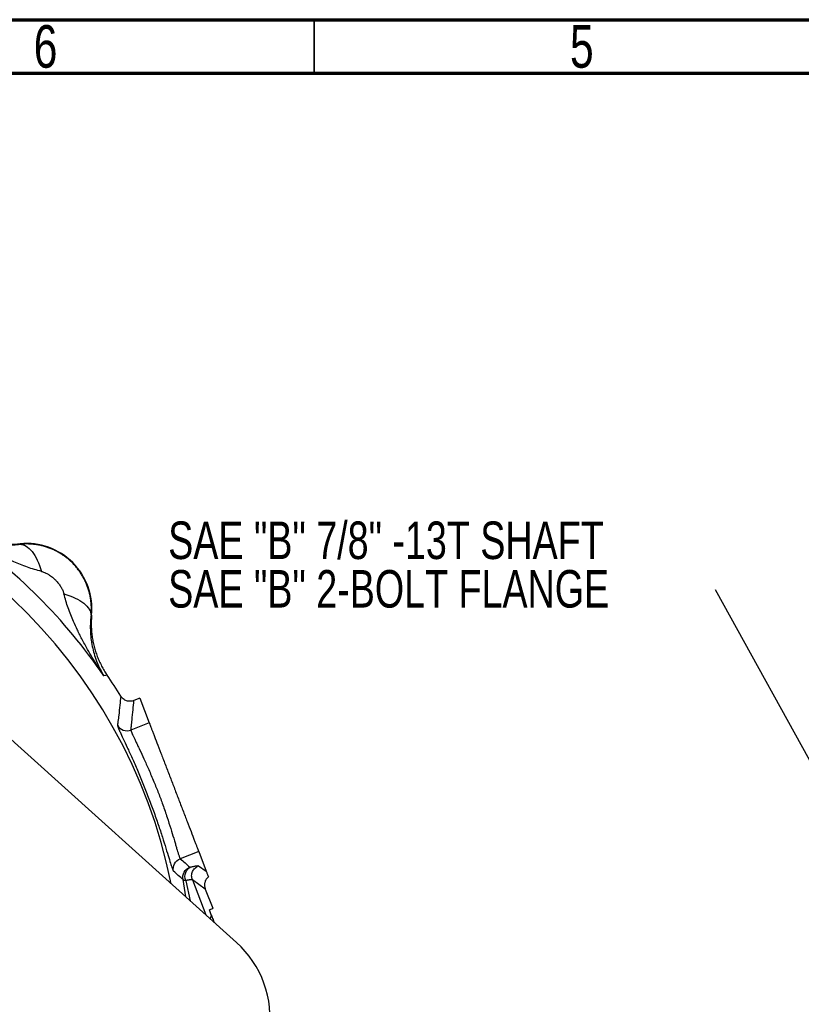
# Model space of a CAD drawing. Header units: inches. Extents: x 0.6 to 16.3, y 0.2 to 11.5.
# Tile 10 of 21: x 5.4 to 8.3, y 7.9 to 11.5. Entities that reach past the tile are written whole.
import ezdxf

# ---------------------------------------------------------------- set-up
doc = ezdxf.new("R2010")
doc.units = ezdxf.units.IN
doc.header["$MEASUREMENT"] = 0
doc.styles.add('SLDTEXTSTYLE0', font='TXT', dxfattribs={"width": 0.75})
doc.dimstyles.new('SLDDIMSTYLE3', dxfattribs={"dimtxt": 0.18, "dimasz": 0.14, "dimexe": 0, "dimexo": 0.0625, "dimgap": 0, "dimtad": 0, "dimtih": 1, "dimtoh": 1, "dimdec": 0, "dimrnd": 1e-09, "dimzin": 0, "dimdsep": 46, "dimtxsty": 'Standard', "dimsah": 1, "dimcen": 0.09, "dimadec": 0, "dimazin": 0, "dimtfac": 0.14, "dimtdec": 0, "dimtofl": 0, "dimtmove": 0, "dimatfit": 3, "dimfxl": 0, "dimfrac": 2, "dimtolj": 1, "dimtzin": 0, "dimarcsym": 0})

# ---------------------------------------------------------------- blocks, each defined once
blk = doc.blocks.new('SW_NOTE_0_2')
at = {"color": 0, "linetype": 'Continuous', "lineweight": 0, "char_height": 0.137795, "attachment_point": 1, "style": 'SLDTEXTSTYLE0'}
for s, insert in [('SAE "B" 7/8" -13T SHAFT', (-2.0087, 0.2503)), ('SAE "B" 2-BOLT FLANGE', (-2.0087, 0.0721))]:
    blk.add_mtext(s, dxfattribs=dict(at, insert=insert))

msp = doc.modelspace()

# ---------------------------------------------------------------- linework, layer by layer
at = {"color": 7, "linetype": 'Continuous', "lineweight": 70}
for p, q in [((0.5906, 11.4961), (16.3386, 11.4961)), ((0.7874, 11.2992), (16.1417, 11.2992))]:
    msp.add_line(p, q, dxfattribs=at)
at = {"color": 7, "linetype": 'Continuous', "lineweight": 35}
msp.add_line((6.4961, 11.2992), (6.4961, 11.4961), dxfattribs=at)
at = {"color": 7, "linetype": 'Continuous', "lineweight": 25}
for p, q in [((5.4166, 9.5705), (5.4167, 9.5727)), ((5.6793, 9.3101), (5.6772, 9.3099)), ((5.0993, 9.1099), (6.2109, 8.109)), ((5.73, 9.089), (5.7243, 9.0873)), ((5.7358, 9.0908), (5.73, 9.089)), ((5.8564, 9.0052), (5.8347, 8.9968)), ((5.8564, 9.0052), (5.891, 8.9148)), ((5.891, 8.9148), (5.8234, 8.8888)), ((6.0724, 8.4424), (6.0047, 8.4165)), ((6.0724, 8.4424), (6.0999, 8.3707)), ((6.0721, 8.3904), (6.0999, 8.3707)), ((6.0965, 8.3052), (6.0491, 8.3388)), ((6.0965, 8.3052), (6.1237, 8.2344)), ((6.1234, 8.2331), (6.1116, 8.2286)), ((6.1184, 8.2109), (6.1116, 8.2286)), ((6.1237, 8.2344), (6.1234, 8.2331))]:
    msp.add_line(p, q, dxfattribs=at)
at = {"color": 8, "linetype": 'Continuous', "lineweight": 25}
for p, q in [((6.025, 8.2764), (6.0149, 8.3401)), ((6.0246, 8.3358), (6.0406, 8.2624)), ((6.0491, 8.3388), (6.0984, 8.2102)), ((6.1184, 8.2109), (6.1149, 8.1954))]:
    msp.add_line(p, q, dxfattribs=at)
msp.add_arc((4.0399, 7.9332), 1.9709, 11.4524, 152.5476, dxfattribs=at)
at = {"color": 7, "linetype": 'Continuous', "lineweight": 25}
for centre, radius, start, end in [((4.0399, 7.9332), 2.0419, 34.4163, 55.5837), ((5.4395, 9.3328), 0.2409, 354.5811, 95.4189), ((4.0399, 7.9332), 2.0533, 31.7307, 34.3161), ((5.9611, 7.8316), 0.3733, 352, 48)]:
    msp.add_arc(centre, radius, start, end, dxfattribs=at)
for points, knots in [([(5.1939, 9.6177), (5.1966, 9.6161), (5.2018, 9.6129), (5.2095, 9.6086), (5.2168, 9.6048), (5.2237, 9.6014), (5.2302, 9.5984), (5.2363, 9.5957), (5.2491, 9.5903), (5.2683, 9.5834), (5.2959, 9.576), (5.3238, 9.5709), (5.3479, 9.5685), (5.3663, 9.5679), (5.3791, 9.5678), (5.3917, 9.5683), (5.4041, 9.5691), (5.4125, 9.5701), (5.4166, 9.5705)], [0, 0, 0, 0, 0.045138, 0.087505, 0.127104, 0.163937, 0.198008, 0.229318, 0.257869, 0.393408, 0.51334, 0.643659, 0.761584, 0.81312, 0.862692, 0.910335, 0.956089, 1, 1, 1, 1]), ([(5.4952, 9.471), (5.4778, 9.4753), (5.46, 9.4807), (5.426, 9.4928), (5.4098, 9.4993), (5.3835, 9.5108), (5.3734, 9.5155), (5.3569, 9.5233), (5.3506, 9.5265), (5.3315, 9.536), (5.3188, 9.5427), (5.2859, 9.5607), (5.2657, 9.5725), (5.2283, 9.5954), (5.2109, 9.6064), (5.1939, 9.6177)], [-1.668217, -1.668217, -1.668217, -1.668217, -1.375984, -1.375984, -1.042003, -1.042003, -0.833265, -0.833265, -0.728896, -0.728896, -0.561906, -0.561906, -0.294721, -0.294721, 0.001686, 0.001686, 0.001686, 0.001686]), ([(5.1974, 9.6291), (5.2001, 9.6274), (5.2054, 9.6238), (5.2136, 9.6187), (5.2219, 9.6139), (5.2304, 9.6093), (5.239, 9.6049), (5.2477, 9.6008), (5.2565, 9.597), (5.2655, 9.5934), (5.2745, 9.5901), (5.2836, 9.587), (5.2928, 9.5842), (5.3021, 9.5817), (5.3115, 9.5794), (5.3209, 9.5774), (5.3304, 9.5757), (5.3399, 9.5742), (5.3494, 9.5731), (5.359, 9.5722), (5.3686, 9.5715), (5.3782, 9.5712), (5.3879, 9.5711), (5.3975, 9.5713), (5.4071, 9.5718), (5.4135, 9.5724), (5.4167, 9.5727)], [0, 0, 0, 0, 0.041668, 0.083337, 0.125006, 0.166675, 0.208344, 0.250014, 0.291682, 0.33335, 0.375017, 0.416682, 0.458346, 0.500009, 0.541671, 0.583335, 0.624999, 0.666665, 0.708332, 0.75, 0.791667, 0.833335, 0.875002, 0.916669, 0.958334, 1, 1, 1, 1]), ([(5.6772, 9.3099), (5.6774, 9.3124), (5.6778, 9.3172), (5.6782, 9.3244), (5.6784, 9.3317), (5.6784, 9.3389), (5.6781, 9.3462), (5.6776, 9.3535), (5.6769, 9.3607), (5.676, 9.3679), (5.6748, 9.3751), (5.6735, 9.3822), (5.6719, 9.3893), (5.6701, 9.3963), (5.6681, 9.4033), (5.6658, 9.4102), (5.6634, 9.4171), (5.6607, 9.4239), (5.6579, 9.4306), (5.6548, 9.4372), (5.6516, 9.4437), (5.6481, 9.4501), (5.6445, 9.4563), (5.6406, 9.4625), (5.6366, 9.4686), (5.6324, 9.4745), (5.628, 9.4803), (5.6234, 9.486), (5.6187, 9.4915), (5.6138, 9.4969), (5.6087, 9.5021), (5.6035, 9.5072), (5.5981, 9.5121), (5.5926, 9.5168), (5.587, 9.5214), (5.5812, 9.5258), (5.5752, 9.53), (5.5692, 9.534), (5.563, 9.5378), (5.5567, 9.5415), (5.5503, 9.5449), (5.5438, 9.5482), (5.5372, 9.5513), (5.5305, 9.5541), (5.5237, 9.5568), (5.5169, 9.5592), (5.51, 9.5614), (5.503, 9.5634), (5.4959, 9.5652), (5.4888, 9.5668), (5.4817, 9.5682), (5.4745, 9.5693), (5.4673, 9.5703), (5.4601, 9.571), (5.4528, 9.5715), (5.4456, 9.5717), (5.4383, 9.5718), (5.4311, 9.5716), (5.4238, 9.5712), (5.419, 9.5708), (5.4166, 9.5705)], [0, 0, 0, 0, 0.01734, 0.034669, 0.051988, 0.069298, 0.086599, 0.10389, 0.121174, 0.138449, 0.155716, 0.172976, 0.190229, 0.207475, 0.224715, 0.241949, 0.259177, 0.276401, 0.293619, 0.310833, 0.328043, 0.345249, 0.362452, 0.379652, 0.396849, 0.414044, 0.431238, 0.448429, 0.46562, 0.48281, 0.499999, 0.517189, 0.534379, 0.551569, 0.568761, 0.585954, 0.603149, 0.620347, 0.637547, 0.654749, 0.671956, 0.689166, 0.70638, 0.723598, 0.740821, 0.75805, 0.775284, 0.792524, 0.80977, 0.827023, 0.844283, 0.861551, 0.878826, 0.896109, 0.913401, 0.930701, 0.948011, 0.965331, 0.98266, 1, 1, 1, 1]), ([(5.4952, 9.471), (5.4963, 9.4707), (5.4999, 9.4697), (5.5043, 9.4681), (5.5098, 9.4657), (5.5159, 9.4628), (5.5236, 9.4581), (5.5317, 9.4524), (5.5391, 9.4463), (5.5451, 9.4408), (5.5496, 9.436), (5.555, 9.4301), (5.5618, 9.4215), (5.569, 9.4102), (5.5736, 9.4008), (5.5759, 9.3944), (5.577, 9.391), (5.5774, 9.3894), (5.5776, 9.3886)], [0, 0, 0, 0, 0.0272854, 0.0966957, 0.1181176, 0.1775137, 0.2645843, 0.3409911, 0.4198607, 0.5000563, 0.5401228, 0.5799897, 0.6971505, 0.8081797, 0.9099168, 0.9564277, 0.9785373, 1, 1, 1, 1]), ([(5.7243, 9.0873), (5.713, 9.1043), (5.702, 9.1216), (5.6791, 9.1591), (5.6674, 9.1793), (5.6494, 9.2122), (5.6427, 9.2249), (5.6331, 9.2439), (5.63, 9.2503), (5.6221, 9.2667), (5.6175, 9.2769), (5.606, 9.3032), (5.5995, 9.3194), (5.5873, 9.3534), (5.5819, 9.3712), (5.5776, 9.3886)], [0, 0, 0, 0, 0.296408, 0.296408, 0.563592, 0.563592, 0.730583, 0.730583, 0.834952, 0.834952, 1.04369, 1.04369, 1.37767, 1.37767, 1.669903, 1.669903, 1.669903, 1.669903]), ([(5.6772, 9.3099), (5.6769, 9.3074), (5.6763, 9.3022), (5.6756, 9.2946), (5.6751, 9.2868), (5.6747, 9.2789), (5.6745, 9.271), (5.6745, 9.263), (5.6747, 9.2549), (5.6753, 9.2397), (5.6775, 9.2171), (5.6826, 9.1892), (5.6901, 9.1616), (5.698, 9.1395), (5.7062, 9.1206), (5.7142, 9.1045), (5.7208, 9.0933), (5.7243, 9.0873)], [0, 0, 0, 0, 0.027232, 0.055177, 0.083846, 0.113252, 0.143403, 0.174311, 0.205982, 0.238426, 0.356347, 0.48667, 0.606598, 0.742141, 0.813048, 0.89899, 1, 1, 1, 1]), ([(5.6793, 9.3101), (5.679, 9.3069), (5.6785, 9.3005), (5.678, 9.2909), (5.6778, 9.2812), (5.6778, 9.2716), (5.6782, 9.262), (5.6788, 9.2524), (5.6797, 9.2428), (5.6809, 9.2332), (5.6823, 9.2237), (5.684, 9.2142), (5.686, 9.2048), (5.6883, 9.1955), (5.6908, 9.1862), (5.6936, 9.177), (5.6967, 9.1679), (5.7, 9.1588), (5.7036, 9.1499), (5.7075, 9.1411), (5.7116, 9.1324), (5.7159, 9.1238), (5.7205, 9.1153), (5.7254, 9.107), (5.7304, 9.0988), (5.734, 9.0935), (5.7358, 9.0908)], [0, 0, 0, 0, 0.041666, 0.083331, 0.124998, 0.166665, 0.208333, 0.25, 0.291668, 0.333335, 0.375001, 0.416665, 0.458329, 0.499991, 0.541654, 0.583318, 0.624983, 0.66665, 0.708318, 0.749986, 0.791656, 0.833325, 0.874994, 0.916663, 0.958332, 1, 1, 1, 1]), ([(5.7863, 9.0131), (5.7852, 9.002), (5.7841, 8.9908), (5.7816, 8.9676), (5.7802, 8.9555), (5.7779, 8.9358), (5.777, 8.9282), (5.7754, 8.916), (5.7748, 8.9113), (5.7742, 8.9066)], [0.95513045, 0.95513045, 0.95513045, 0.95513045, 0.96620622, 0.96620622, 0.97833367, 0.97833367, 0.98591333, 0.98591333, 0.99065061, 0.99065061, 0.99065061, 0.99065061]), ([(5.8346, 8.9968), (5.8325, 8.996), (5.8302, 8.9954), (5.8257, 8.9945), (5.8234, 8.9942), (5.8165, 8.9941), (5.8119, 8.9948), (5.8031, 8.9977), (5.7991, 9), (5.7918, 9.0058), (5.7887, 9.0092), (5.7863, 9.0131)], [0, 0, 0, 0, 0.125, 0.125, 0.25, 0.25, 0.5, 0.5, 0.75, 0.75, 1, 1, 1, 1]), ([(5.8234, 8.8888), (5.824, 8.8936), (5.8245, 8.8984), (5.826, 8.9108), (5.8268, 8.9185), (5.829, 8.9384), (5.8302, 8.9507), (5.8326, 8.9743), (5.8336, 8.9855), (5.8346, 8.9968)], [0.95513045, 0.95513045, 0.95513045, 0.95513045, 0.95986774, 0.95986774, 0.96744739, 0.96744739, 0.97957484, 0.97957484, 0.99063736, 0.99063736, 0.99063736, 0.99063736]), ([(5.7742, 8.9066), (5.7742, 8.9064), (5.7742, 8.906), (5.7743, 8.9052), (5.7746, 8.9042), (5.7749, 8.9029), (5.7754, 8.9014), (5.776, 8.8998), (5.7767, 8.8979), (5.7776, 8.8958), (5.7785, 8.8935), (5.7796, 8.8909), (5.7808, 8.8882), (5.7821, 8.8852), (5.786, 8.8763), (5.7942, 8.8585), (5.8094, 8.826), (5.8274, 8.7868), (5.8472, 8.742), (5.8675, 8.6935), (5.8876, 8.6427), (5.9067, 8.5915), (5.9241, 8.5417), (5.9393, 8.4951), (5.9522, 8.454), (5.9628, 8.4195), (5.969, 8.3995), (5.9725, 8.3887), (5.9742, 8.3836), (5.9758, 8.3793), (5.9771, 8.3758), (5.9783, 8.3731), (5.9793, 8.3712), (5.9798, 8.3707), (5.98, 8.3704)], [0, 0, 0, 0, 0.0096667, 0.0193087, 0.0289343, 0.0385519, 0.0481697, 0.057796, 0.0674391, 0.0771073, 0.0868086, 0.0965512, 0.1063431, 0.116192, 0.1261056, 0.1893676, 0.2513898, 0.3131687, 0.3756612, 0.4380555, 0.4996447, 0.5612232, 0.6237945, 0.6862178, 0.7481673, 0.8106842, 0.87356, 0.8916826, 0.9096966, 0.9276548, 0.9456109, 0.9636185, 0.9817307, 1, 1, 1, 1]), ([(5.891, 8.9148), (5.8911, 8.9147), (5.8912, 8.9144), (5.8915, 8.9137), (5.8918, 8.9128), (5.8922, 8.9117), (5.8927, 8.9104), (5.8937, 8.9078), (5.8955, 8.9032), (5.8986, 8.895), (5.9026, 8.8848), (5.909, 8.8681), (5.9188, 8.8425), (5.933, 8.8054), (5.9489, 8.7642), (5.9653, 8.7214), (5.9817, 8.6786), (5.9981, 8.6358), (6.0145, 8.5931), (6.0304, 8.5518), (6.0446, 8.5147), (6.0545, 8.4891), (6.0608, 8.4725), (6.0648, 8.4622), (6.0679, 8.4541), (6.0699, 8.4488), (6.0712, 8.4454), (6.072, 8.4434), (6.0722, 8.4428), (6.0724, 8.4424)], [0, 0, 0, 0, 0.009781, 0.019544, 0.029298, 0.039051, 0.048811, 0.058587, 0.089502, 0.120435, 0.152548, 0.18468, 0.250112, 0.315544, 0.379711, 0.441491, 0.500003, 0.558515, 0.620295, 0.684463, 0.749895, 0.815327, 0.84744, 0.879571, 0.910486, 0.941419, 0.960946, 0.98045, 1, 1, 1, 1]), ([(5.8234, 8.8888), (5.8234, 8.8887), (5.8233, 8.8883), (5.8235, 8.8874), (5.8237, 8.8864), (5.8242, 8.885), (5.8247, 8.8834), (5.8254, 8.8815), (5.8263, 8.8793), (5.8274, 8.8769), (5.8286, 8.8741), (5.83, 8.8709), (5.8323, 8.8658), (5.8361, 8.8578), (5.8415, 8.8464), (5.848, 8.8329), (5.8575, 8.813), (5.8712, 8.7836), (5.8891, 8.7437), (5.9073, 8.7009), (5.925, 8.657), (5.9414, 8.6127), (5.9565, 8.5686), (5.9698, 8.5269), (5.9792, 8.496), (5.9854, 8.4748), (5.9897, 8.4603), (5.9933, 8.4481), (5.9962, 8.4385), (5.9984, 8.4316), (6.0001, 8.4265), (6.0016, 8.4224), (6.0029, 8.4194), (6.0039, 8.4173), (6.0045, 8.4168), (6.0047, 8.4165)], [0, 0, 0, 0, 0.010468, 0.021113, 0.031935, 0.042935, 0.054113, 0.06547, 0.077006, 0.08872, 0.100615, 0.112689, 0.124942, 0.155273, 0.187549, 0.215198, 0.249899, 0.312176, 0.37468, 0.440774, 0.499782, 0.55881, 0.624961, 0.687514, 0.749775, 0.783681, 0.812189, 0.844837, 0.8748, 0.896426, 0.917746, 0.938762, 0.959474, 0.979886, 1, 1, 1, 1]), ([(6.0047, 8.4165), (6.0106, 8.4113), (6.0223, 8.401), (6.0339, 8.3906), (6.0397, 8.3854)], [0, 0, 0, 0, 0.498668, 1, 1, 1, 1]), ([(6.0397, 8.3854), (6.0398, 8.3854), (6.0398, 8.3854), (6.04, 8.3853), (6.0402, 8.3853), (6.0407, 8.3853), (6.0412, 8.3854), (6.0424, 8.3857), (6.0431, 8.3858), (6.044, 8.3861)], [0, 0, 0, 0, 0.00873285, 0.00873285, 0.02270541, 0.02270541, 0.04506151, 0.04506151, 0.06986281, 0.06986281, 0.06986281, 0.06986281]), ([(6.044, 8.3861), (6.0452, 8.3864), (6.0475, 8.387), (6.0507, 8.3878), (6.0537, 8.3885), (6.0565, 8.3891), (6.059, 8.3896), (6.0614, 8.3901), (6.064, 8.3905), (6.0668, 8.3909), (6.0693, 8.391), (6.0711, 8.3909), (6.0718, 8.3906), (6.0721, 8.3904)], [0, 0, 0, 0, 0.071585, 0.143018, 0.214358, 0.285665, 0.356999, 0.428419, 0.499986, 0.625079, 0.749899, 0.874765, 1, 1, 1, 1]), ([(6.0491, 8.3388), (6.0472, 8.3437), (6.0463, 8.3489), (6.0466, 8.3594), (6.0478, 8.3646), (6.0521, 8.3741), (6.0551, 8.3785), (6.0627, 8.3857), (6.0672, 8.3885), (6.0721, 8.3904)], [0, 0, 0, 0, 0.25, 0.25, 0.5, 0.5, 0.75, 0.75, 1, 1, 1, 1]), ([(6.0149, 8.3401), (6.0091, 8.3452), (5.9976, 8.3553), (5.9859, 8.3654), (5.98, 8.3704)], [0, 0, 0, 0, 0.50212, 1, 1, 1, 1]), ([(6.1078, 8.3501), (6.107, 8.3493), (6.1053, 8.3478), (6.103, 8.3453), (6.1009, 8.3425), (6.099, 8.3396), (6.0973, 8.3364), (6.096, 8.333), (6.0949, 8.3294), (6.0941, 8.3254), (6.0937, 8.3209), (6.0939, 8.316), (6.0946, 8.3106), (6.0959, 8.3071), (6.0965, 8.3052)], [0, 0, 0, 0, 0.067685, 0.13665, 0.206866, 0.278316, 0.351009, 0.425005, 0.500378, 0.581378, 0.671895, 0.771883, 0.881258, 1, 1, 1, 1]), ([(6.0999, 8.3707), (6.1005, 8.3691), (6.1017, 8.3659), (6.1037, 8.3608), (6.1057, 8.3555), (6.1072, 8.3518), (6.1079, 8.35)], [0, 0, 0, 0, 0.2554749, 0.5072983, 0.7554725, 1, 1, 1, 1]), ([(6.0246, 8.3358), (6.0226, 8.336), (6.0209, 8.3363), (6.0183, 8.3371), (6.0173, 8.3376), (6.016, 8.3385), (6.0156, 8.3389), (6.0151, 8.3395), (6.015, 8.3398), (6.0149, 8.3401)], [0, 0, 0, 0, 0.0248013, 0.0248013, 0.04715739, 0.04715739, 0.06112996, 0.06112996, 0.06986281, 0.06986281, 0.06986281, 0.06986281]), ([(6.0491, 8.3388), (6.0489, 8.3389), (6.0486, 8.3391), (6.0478, 8.3393), (6.0468, 8.3394), (6.0457, 8.3395), (6.0444, 8.3394), (6.0429, 8.3393), (6.0414, 8.3392), (6.0397, 8.3389), (6.038, 8.3387), (6.0362, 8.3383), (6.0343, 8.338), (6.0324, 8.3376), (6.0304, 8.3372), (6.0285, 8.3367), (6.0265, 8.3363), (6.0252, 8.336), (6.0246, 8.3358)], [0, 0, 0, 0, 0.078898, 0.15561, 0.230135, 0.302474, 0.372627, 0.440593, 0.506373, 0.569966, 0.631373, 0.690593, 0.747627, 0.802475, 0.855136, 0.90561, 0.953898, 1, 1, 1, 1]), ([(6.1184, 8.2109), (6.1185, 8.2107), (6.1187, 8.2101), (6.1191, 8.209), (6.12, 8.2068), (6.1218, 8.202), (6.1256, 8.192), (6.1277, 8.1867), (6.1293, 8.1824)], [0, 0, 0, 0, 0.006912, 0.014441, 0.032761, 0.087639, 0.283013, 1, 1, 1, 1])]:
    msp.add_open_spline(points, degree=3, knots=knots, dxfattribs=at)
for points in [[(5.4166, 9.5705), (5.4312, 9.5709), (5.4622, 9.5522), (5.4867, 9.5007), (5.4952, 9.471)], [(5.5776, 9.3886), (5.6073, 9.38), (5.6588, 9.3556), (5.6776, 9.3245), (5.6772, 9.3099)], [(5.7742, 8.9066), (5.7789, 8.8983), (5.7943, 8.8853), (5.8145, 8.8854), (5.8234, 8.8888)], [(5.98, 8.3704), (5.978, 8.3796), (5.9807, 8.3997), (5.9959, 8.4131), (6.0047, 8.4165)], [(6.0149, 8.3401), (6.013, 8.3492), (6.016, 8.3689), (6.031, 8.382), (6.0397, 8.3854)], [(6.0246, 8.3358), (6.0211, 8.3455), (6.0212, 8.3676), (6.0354, 8.3825), (6.044, 8.3861)], [(6.1241, 8.2334), (6.1239, 8.2337), (6.1238, 8.234), (6.1237, 8.2344)]]:
    msp.add_open_spline(points, degree=3, dxfattribs=at)

# ---------------------------------------------------------------- block references
at = {"color": 7, "linetype": 'Continuous', "lineweight": 0}
msp.add_blockref('SW_NOTE_0_2', (7.969, 9.4039), dxfattribs=at)

# ---------------------------------------------------------------- texts
at = {"color": 7, "linetype": 'Continuous', "lineweight": 0, "char_height": 0.1562, "attachment_point": 2, "style": 'SLDTEXTSTYLE0'}
for s, insert in [('6', (5.5102, 11.476)), ('5', (7.4787, 11.476))]:
    msp.add_mtext(s, dxfattribs=dict(at, insert=insert))

# ---------------------------------------------------------------- leaders
at = {"color": 7, "linetype": 'Continuous', "lineweight": 0}
msp.add_leader([(8.4419, 8.5477), (7.969, 9.4039)], dimstyle='SLDDIMSTYLE3', dxfattribs=at)

doc.saveas('drawing.dxf')
